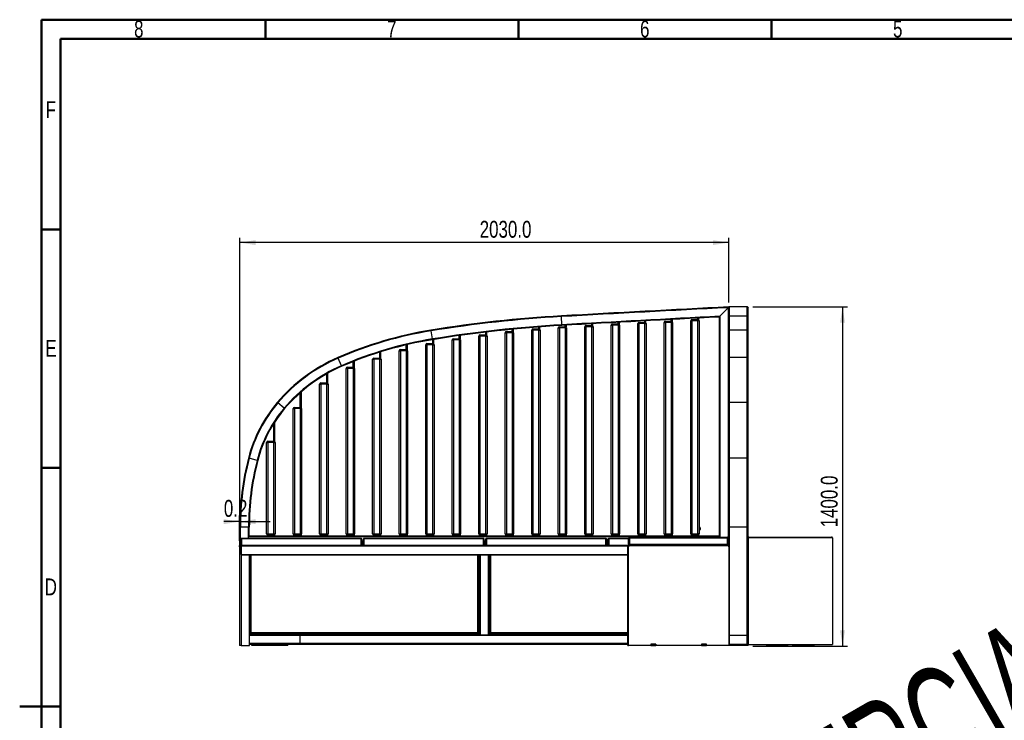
# Model space of a CAD drawing. Header units: millimetres. Extents: x 1 to 419, y 6 to 296.
# Tile 10 of 12: x 1 to 206, y 146 to 291. Entities that reach past the tile are written whole.
import ezdxf

# ---------------------------------------------------------------- set-up
doc = ezdxf.new("R2010")
doc.units = ezdxf.units.MM
doc.layers.add('FORMAT', color=7, linetype='Continuous')
doc.styles.add('SLDTEXTSTYLE0', font='TXT', dxfattribs={"width": 0.605})
doc.styles.add('SLDTEXTSTYLE1', font='TXT', dxfattribs={"width": 0.75})
doc.dimstyles.new('SLDDIMSTYLE0', dxfattribs={"dimtxt": 3.5, "dimasz": 3.302, "dimexe": 0, "dimexo": 0.0625, "dimgap": 0.875, "dimtad": 1, "dimdec": 1, "dimlfac": 20, "dimrnd": 1e-09, "dimzin": 4, "dimdsep": 46, "dimtxsty": 'SLDTEXTSTYLE1', "dimsah": 1, "dimcen": 0.09, "dimadec": 0, "dimazin": 1, "dimtfac": 1, "dimtdec": 1, "dimtofl": 0, "dimtmove": 0, "dimatfit": 3, "dimfxl": 0, "dimfrac": 2, "dimtolj": 1, "dimtzin": 12, "dimarcsym": 0})
doc.dimstyles.new('SLDDIMSTYLE1', dxfattribs={"dimtxt": 3.5, "dimasz": 3.302, "dimexe": 0, "dimexo": 0.0625, "dimgap": 0.875, "dimtad": 1, "dimdec": 1, "dimlfac": 20, "dimrnd": 1e-09, "dimdsep": 46, "dimtxsty": 'SLDTEXTSTYLE1', "dimsah": 1, "dimcen": 0.09, "dimadec": 0, "dimazin": 2, "dimtfac": 1, "dimtdec": 1, "dimtmove": 0, "dimatfit": 0, "dimfxl": 0, "dimfrac": 2, "dimtolj": 1, "dimtzin": 12, "dimarcsym": 0})

# ---------------------------------------------------------------- blocks, each defined once
blk = doc.blocks.new('_D_2')
at = {"layer": 'FORMAT'}
for p, q in [((47.15, 186.74), (47.15, 245.76)), ((148.65, 232.31), (148.65, 245.76)), ((148.65, 244.76), (47.15, 244.76))]:
    blk.add_line(p, q, dxfattribs=at)
for points in [[(47.15, 244.76), (50.45, 244.25), (50.45, 245.27)], [(148.65, 244.76), (145.35, 245.27), (145.35, 244.25)]]:
    blk.add_solid(points, dxfattribs=at)
at = {"layer": 'FORMAT', "insert": (96.96, 249.27), "char_height": 3.5, "attachment_point": 1, "style": 'SLDTEXTSTYLE1'}
blk.add_mtext('2030.0', dxfattribs=at)
blk = doc.blocks.new('_D_3')
at = {"layer": 'FORMAT'}
for p, q in [((153.65, 231.43), (173.26, 231.43)), ((172.26, 231.43), (172.26, 161.03)), ((153.65, 161.03), (173.26, 161.03))]:
    blk.add_line(p, q, dxfattribs=at)
for points in [[(172.26, 231.43), (171.75, 228.13), (172.76, 228.13)], [(172.26, 161.03), (172.76, 164.34), (171.75, 164.34)]]:
    blk.add_solid(points, dxfattribs=at)
at = {"layer": 'FORMAT', "insert": (167.74, 185.68), "char_height": 3.5, "attachment_point": 1, "rotation": 90, "style": 'SLDTEXTSTYLE1'}
blk.add_mtext('1400.0', dxfattribs=at)
blk = doc.blocks.new('_D_4')
at = {"layer": 'FORMAT'}
for p, q in [((47.14, 186.86), (43.87, 186.86)), ((47.14, 182.91), (47.14, 187.86)), ((47.14, 186.86), (47.15, 186.86)), ((47.15, 186.74), (47.15, 187.86)), ((47.15, 186.86), (53.5, 186.86))]:
    blk.add_line(p, q, dxfattribs=at)
for points in [[(47.14, 186.86), (43.84, 187.37), (43.84, 186.35)], [(47.15, 186.86), (50.45, 186.35), (50.45, 187.37)]]:
    blk.add_solid(points, dxfattribs=at)
at = {"layer": 'FORMAT', "insert": (43.87, 191.37), "char_height": 3.5, "attachment_point": 1, "style": 'SLDTEXTSTYLE1'}
blk.add_mtext('0.2', dxfattribs=at)

msp = doc.modelspace()

# ---------------------------------------------------------------- linework, layer by layer
at = {"color": 7, "linetype": 'Continuous', "lineweight": 50}
for p, q in [((6, 6), (6, 291)), ((6, 291), (414, 291)), ((52.5, 287), (52.5, 291)), ((105, 287), (105, 291)), ((157.5, 287), (157.5, 291)), ((10, 10), (10, 287)), ((10, 287), (410, 287)), ((10, 247.5), (6, 247.5)), ((10, 198), (6, 198)), ((1.499, 148.5), (10.001, 148.5)), ((10, 148.5), (6, 148.5))]:
    msp.add_line(p, q, dxfattribs=at)
at = {"color": 7, "linetype": 'Continuous', "lineweight": 25}
for p, q in [((148.4993, 231.2506), (146.7994, 229.4633)), ((148.4993, 231.2506), (148.4993, 183.6374)), ((148.6493, 231.4083), (148.6493, 231.2502)), ((148.6493, 231.3083), (148.6493, 231.2502)), ((148.6493, 231.3083), (148.6624, 231.3083)), ((148.6493, 229.368), (148.6493, 231.2502)), ((152.4993, 231.4083), (148.7993, 231.4083)), ((148.7993, 229.5177), (148.7993, 231.4083)), ((152.4993, 229.5177), (152.4993, 231.4083)), ((152.6366, 231.3083), (152.6493, 231.3083)), ((152.6493, 231.3083), (152.6493, 231.2502)), ((152.6493, 229.368), (152.6493, 231.2502)), ((113.9301, 229.4037), (113.9216, 229.5534)), ((114.0268, 227.7064), (113.9301, 229.4037)), ((142.1493, 229.0772), (142.1493, 228.8083)), ((142.3993, 229.09), (142.3993, 228.7583)), ((146.6493, 229.3056), (146.6493, 183.9083)), ((146.7993, 229.4633), (146.7993, 183.6583)), ((148.6493, 226.4394), (148.6493, 229.368)), ((152.4993, 229.5177), (148.7993, 229.5177)), ((148.7993, 226.5875), (148.7993, 229.5177)), ((152.4993, 226.5875), (152.4993, 229.5177)), ((152.6493, 226.4394), (152.6493, 229.368)), ((107.9993, 226.8583), (109.2493, 226.8583)), ((107.9993, 226.8583), (107.9993, 226.6083)), ((109.1493, 227.2321), (109.1493, 226.8583)), ((109.2493, 226.6083), (109.2493, 226.8583)), ((109.3993, 227.2509), (109.3993, 226.8083)), ((113.2493, 227.0583), (113.4993, 227.0583)), ((113.2493, 184.3083), (113.2493, 227.0583)), ((113.4993, 227.3083), (114.7493, 227.3083)), ((113.4993, 227.3083), (113.4993, 227.0583)), ((114.7493, 227.0583), (113.4993, 227.0583)), ((113.4993, 227.0583), (113.4993, 184.3083)), ((114.0353, 227.5567), (114.0268, 227.7064)), ((114.6493, 227.5916), (114.6493, 227.3083)), ((114.7493, 227.0583), (114.7493, 227.3083)), ((114.7493, 227.0583), (114.9993, 227.0583)), ((114.7493, 184.3083), (114.7493, 227.0583)), ((114.8993, 227.6058), (114.8993, 227.2583)), ((114.9993, 227.0583), (114.9993, 184.3083)), ((118.7493, 184.3083), (118.7493, 227.3083)), ((118.7493, 227.3083), (118.9993, 227.3083)), ((118.9993, 227.5583), (120.2493, 227.5583)), ((118.9993, 227.5583), (118.9993, 227.3083)), ((120.2493, 227.3083), (118.9993, 227.3083)), ((118.9993, 227.3083), (118.9993, 184.3083)), ((120.1493, 227.9011), (120.1493, 227.5583)), ((120.2493, 227.3083), (120.2493, 227.5583)), ((120.2493, 227.3083), (120.4993, 227.3083)), ((120.2493, 184.3083), (120.2493, 227.3083)), ((120.3993, 227.915), (120.3993, 227.5083)), ((120.4993, 227.3083), (120.4993, 184.3083)), ((124.2493, 184.3083), (124.2493, 227.6583)), ((124.2493, 227.6583), (124.4993, 227.6583)), ((124.4993, 227.9083), (125.7493, 227.9083)), ((124.4993, 227.9083), (124.4993, 227.6583)), ((125.7493, 227.6583), (124.4993, 227.6583)), ((124.4993, 227.6583), (124.4993, 184.3083)), ((125.6493, 228.2044), (125.6493, 227.9083)), ((125.7493, 227.6583), (125.7493, 227.9083)), ((125.7493, 227.6583), (125.9993, 227.6583)), ((125.7493, 184.3083), (125.7493, 227.6583)), ((125.8993, 228.218), (125.8993, 227.8583)), ((125.9993, 227.6583), (125.9993, 184.3083)), ((129.7493, 227.9583), (129.9993, 227.9583)), ((129.7493, 184.3083), (129.7493, 227.9583)), ((129.9993, 228.2083), (131.2493, 228.2083)), ((129.9993, 228.2083), (129.9993, 227.9583)), ((129.9993, 227.9583), (129.9993, 184.3083)), ((131.2493, 227.9583), (129.9993, 227.9583)), ((131.1493, 228.5015), (131.1493, 228.2083)), ((131.2493, 227.9583), (131.2493, 228.2083)), ((131.2493, 227.9583), (131.4993, 227.9583)), ((131.2493, 184.3083), (131.2493, 227.9583)), ((131.3993, 228.5149), (131.3993, 228.1583)), ((131.4993, 227.9583), (131.4993, 184.3083)), ((135.2493, 184.3083), (135.2493, 228.2083)), ((135.2493, 228.2083), (135.4993, 228.2083)), ((135.4993, 228.4583), (136.7493, 228.4583)), ((135.4993, 228.4583), (135.4993, 228.2083)), ((135.4993, 228.2083), (135.4993, 184.3083)), ((136.7493, 228.2083), (135.4993, 228.2083)), ((136.6493, 228.7925), (136.6493, 228.4583)), ((136.7493, 228.2083), (136.7493, 228.4583)), ((136.7493, 228.2083), (136.9993, 228.2083)), ((136.7493, 184.3083), (136.7493, 228.2083)), ((136.8993, 228.8055), (136.8993, 228.4083)), ((136.9993, 228.2083), (136.9993, 184.3083)), ((140.7493, 184.3083), (140.7493, 228.5583)), ((140.9993, 228.5583), (140.7493, 228.5583)), ((140.9993, 228.5583), (140.9993, 228.8083)), ((140.9993, 228.8083), (142.2493, 228.8083)), ((142.2493, 228.5583), (140.9993, 228.5583)), ((140.9993, 228.5583), (140.9993, 184.3083)), ((142.2493, 228.5583), (142.2493, 228.8083)), ((142.4993, 228.5583), (142.2493, 228.5583)), ((142.2493, 184.3083), (142.2493, 228.5583)), ((142.4993, 228.5583), (142.4993, 184.3083)), ((86.8616, 226.4394), (86.8375, 226.5875)), ((87.1345, 224.7615), (86.8616, 226.4394)), ((91.4993, 224.8083), (92.7493, 224.8083)), ((91.4993, 224.8083), (91.4993, 224.5583)), ((92.6493, 225.4463), (92.6493, 224.8083)), ((92.7493, 224.5583), (92.7493, 224.8083)), ((92.8993, 225.4814), (92.8993, 224.7583)), ((96.7493, 184.3083), (96.7493, 225.3583)), ((96.7493, 225.3583), (96.9993, 225.3583)), ((96.9993, 225.6083), (98.2493, 225.6083)), ((96.9993, 225.6083), (96.9993, 225.3583)), ((98.2493, 225.3583), (96.9993, 225.3583)), ((96.9993, 225.3583), (96.9993, 184.3083)), ((98.1493, 226.1605), (98.1493, 225.6083)), ((98.2493, 225.3583), (98.2493, 225.6083)), ((98.2493, 225.3583), (98.4993, 225.3583)), ((98.2493, 184.3083), (98.2493, 225.3583)), ((98.3993, 226.1901), (98.3993, 225.5583)), ((98.4993, 225.3583), (98.4993, 184.3083)), ((102.2493, 226.0583), (102.4993, 226.0583)), ((102.2493, 184.3083), (102.2493, 226.0583)), ((102.4993, 226.3083), (103.7493, 226.3083)), ((102.4993, 226.3083), (102.4993, 226.0583)), ((103.7493, 226.0583), (102.4993, 226.0583)), ((102.4993, 226.0583), (102.4993, 184.3083)), ((103.6493, 226.7555), (103.6493, 226.3083)), ((103.7493, 226.0583), (103.7493, 226.3083)), ((103.7493, 226.0583), (103.9993, 226.0583)), ((103.7493, 184.3083), (103.7493, 226.0583)), ((103.8993, 226.7797), (103.8993, 226.2583)), ((103.9993, 226.0583), (103.9993, 184.3083)), ((107.7493, 184.3083), (107.7493, 226.6083)), ((107.7493, 226.6083), (107.9993, 226.6083)), ((109.2493, 226.6083), (107.9993, 226.6083)), ((107.9993, 226.6083), (107.9993, 184.3083)), ((109.2493, 226.6083), (109.4993, 226.6083)), ((109.2493, 184.3083), (109.2493, 226.6083)), ((109.4993, 226.6083), (109.4993, 184.3083)), ((148.6493, 220.783), (148.6493, 226.4394)), ((152.4993, 226.5875), (148.7993, 226.5875)), ((148.7993, 220.9205), (148.7993, 226.5875)), ((152.4993, 220.9205), (152.4993, 226.5875)), ((152.6493, 220.783), (152.6493, 226.4394)), ((81.6493, 223.5151), (81.6493, 222.5583)), ((81.8993, 223.5738), (81.8993, 222.5083)), ((85.7493, 184.3083), (85.7493, 223.5583)), ((85.7493, 223.5583), (85.9993, 223.5583)), ((85.9993, 223.8083), (87.2493, 223.8083)), ((85.9993, 223.8083), (85.9993, 223.5583)), ((87.2493, 223.5583), (85.9993, 223.5583)), ((85.9993, 223.5583), (85.9993, 184.3083)), ((87.1586, 224.6134), (87.1345, 224.7615)), ((87.1493, 224.6119), (87.1493, 223.8083)), ((87.2493, 223.5583), (87.2493, 223.8083)), ((87.2493, 223.5583), (87.4993, 223.5583)), ((87.2493, 184.3083), (87.2493, 223.5583)), ((87.3993, 224.6525), (87.3993, 223.7583)), ((87.4993, 223.5583), (87.4993, 184.3083)), ((91.2493, 224.5583), (91.4993, 224.5583)), ((91.2493, 184.3083), (91.2493, 224.5583)), ((92.7493, 224.5583), (91.4993, 224.5583)), ((91.4993, 224.5583), (91.4993, 184.3083)), ((92.7493, 224.5583), (92.9993, 224.5583)), ((92.7493, 184.3083), (92.7493, 224.5583)), ((92.9993, 224.5583), (92.9993, 184.3083)), ((67.5967, 220.783), (67.537, 220.9205)), ((68.2743, 219.2238), (67.5967, 220.783)), ((74.9993, 220.8083), (76.2493, 220.8083)), ((74.9993, 220.8083), (74.9993, 220.5583)), ((76.1493, 222.0027), (76.1493, 220.8083)), ((76.2493, 220.5583), (76.2493, 220.8083)), ((76.3993, 222.0808), (76.3993, 220.7583)), ((80.2493, 222.3083), (80.4993, 222.3083)), ((80.2493, 184.3083), (80.2493, 222.3083)), ((80.4993, 222.5583), (81.7493, 222.5583)), ((80.4993, 222.5583), (80.4993, 222.3083)), ((80.4993, 222.3083), (80.4993, 184.3083)), ((81.7493, 222.3083), (80.4993, 222.3083)), ((81.7493, 222.3083), (81.7493, 222.5583)), ((81.7493, 222.3083), (81.9993, 222.3083)), ((81.7493, 184.3083), (81.7493, 222.3083)), ((81.9993, 222.3083), (81.9993, 184.3083)), ((148.6493, 211.5067), (148.6493, 220.783)), ((152.4993, 220.9205), (148.7993, 220.9205)), ((148.7993, 211.6039), (148.7993, 220.9205)), ((152.4993, 211.6039), (152.4993, 220.9205)), ((152.6493, 211.5067), (152.6493, 220.783)), ((68.334, 219.0862), (68.2743, 219.2238)), ((69.2493, 184.3083), (69.2493, 218.6583)), ((69.2493, 218.6583), (69.4993, 218.6583)), ((69.4993, 218.9083), (70.7493, 218.9083)), ((69.4993, 218.9083), (69.4993, 218.6583)), ((69.4993, 218.6583), (69.4993, 184.3083)), ((70.7493, 218.6583), (69.4993, 218.6583)), ((70.6493, 220.049), (70.6493, 218.9083)), ((70.7493, 218.6583), (70.7493, 218.9083)), ((70.7493, 218.6583), (70.9993, 218.6583)), ((70.7493, 184.3083), (70.7493, 218.6583)), ((70.8993, 220.1478), (70.8993, 218.8583)), ((70.9993, 218.6583), (70.9993, 184.3083)), ((74.7493, 220.5583), (74.9993, 220.5583)), ((74.7493, 184.3083), (74.7493, 220.5583)), ((74.9993, 220.5583), (74.9993, 184.3083)), ((76.2493, 220.5583), (74.9993, 220.5583)), ((76.2493, 220.5583), (76.4993, 220.5583)), ((76.2493, 184.3083), (76.2493, 220.5583)), ((76.4993, 220.5583), (76.4993, 184.3083)), ((65.1493, 217.4905), (65.1493, 215.6583)), ((65.3993, 217.6318), (65.3993, 215.6083)), ((63.7493, 184.3083), (63.7493, 215.4083)), ((63.7493, 215.4083), (63.9993, 215.4083)), ((63.9993, 215.6583), (65.2493, 215.6583)), ((63.9993, 215.6583), (63.9993, 215.4083)), ((65.2493, 215.4083), (63.9993, 215.4083)), ((63.9993, 215.4083), (63.9993, 184.3083)), ((65.2493, 215.4083), (65.2493, 215.6583)), ((65.2493, 215.4083), (65.4993, 215.4083)), ((65.2493, 184.3083), (65.2493, 215.4083)), ((65.4993, 215.4083), (65.4993, 184.3083)), ((59.6493, 213.5392), (59.6493, 210.5583)), ((59.8993, 213.7592), (59.8993, 210.5083)), ((55.0778, 211.5067), (54.9636, 211.6039)), ((56.3722, 210.4046), (55.0778, 211.5067)), ((58.4993, 210.5583), (59.7493, 210.5583)), ((58.4993, 210.5583), (58.4993, 210.3083)), ((59.7493, 210.3083), (59.7493, 210.5583)), ((148.6493, 200.0027), (148.6493, 211.5067)), ((148.7993, 200.0401), (148.7993, 211.6039)), ((152.4993, 211.6039), (148.7993, 211.6039)), ((152.4993, 200.0401), (152.4993, 211.6039)), ((152.6493, 200.0027), (152.6493, 211.5067)), ((56.4864, 210.3074), (56.3722, 210.4046)), ((58.2493, 210.3083), (58.4993, 210.3083)), ((58.2493, 184.3083), (58.2493, 210.3083)), ((58.4993, 210.3083), (58.4993, 184.3083)), ((59.7493, 210.3083), (58.4993, 210.3083)), ((59.7493, 184.3083), (59.7493, 210.3083)), ((59.7493, 210.3083), (59.9993, 210.3083)), ((59.9993, 210.3083), (59.9993, 184.3083)), ((54.1493, 207.1153), (54.1493, 203.5583)), ((54.3993, 207.5077), (54.3993, 203.5083)), ((52.7493, 203.3083), (52.9993, 203.3083)), ((52.7493, 184.3083), (52.7493, 203.3083)), ((52.9993, 203.5583), (54.2493, 203.5583)), ((52.9993, 203.5583), (52.9993, 203.3083)), ((52.9993, 203.3083), (52.9993, 184.3083)), ((54.2493, 203.3083), (52.9993, 203.3083)), ((54.2493, 203.3083), (54.2493, 203.5583)), ((54.2493, 203.3083), (54.4993, 203.3083)), ((54.2493, 184.3083), (54.2493, 203.3083)), ((54.4993, 203.3083), (54.4993, 184.3083)), ((49.107, 200.0027), (48.9617, 200.0401)), ((50.7532, 199.5785), (49.107, 200.0027)), ((50.8985, 199.5411), (50.7532, 199.5785)), ((148.6493, 185.7425), (148.6493, 200.0027)), ((152.4993, 200.0401), (148.7993, 200.0401)), ((148.7993, 185.7425), (148.7993, 200.0401)), ((152.4993, 185.7425), (152.4993, 200.0401)), ((152.6493, 185.7425), (152.6493, 200.0027)), ((47.2993, 185.7425), (47.1493, 185.7425)), ((47.1493, 181.9083), (47.1493, 185.7425)), ((48.9993, 185.7425), (47.2993, 185.7425)), ((47.2993, 181.9083), (47.2993, 185.7425)), ((49.1493, 185.7425), (48.9993, 185.7425)), ((48.9993, 183.4083), (48.9993, 185.7425)), ((48.9993, 183.7583), (49.1493, 183.9083)), ((49.1493, 183.9083), (49.1493, 185.7425)), ((49.1493, 183.9083), (146.6493, 183.9083)), ((52.7493, 184.3083), (52.9993, 184.3083)), ((52.9993, 184.3083), (54.2493, 184.3083)), ((52.9993, 184.0583), (52.9993, 184.3083)), ((54.2493, 184.0583), (52.9993, 184.0583)), ((54.1493, 184.0583), (54.1493, 183.9083)), ((54.2493, 184.3083), (54.4993, 184.3083)), ((54.2493, 184.3083), (54.2493, 184.0583)), ((54.3993, 184.1083), (54.3993, 183.9083)), ((58.2493, 184.3083), (58.4993, 184.3083)), ((58.4993, 184.3083), (59.7493, 184.3083)), ((58.4993, 184.0583), (58.4993, 184.3083)), ((59.7493, 184.0583), (58.4993, 184.0583)), ((59.6493, 184.0583), (59.6493, 183.9083)), ((59.7493, 184.3083), (59.9993, 184.3083)), ((59.7493, 184.3083), (59.7493, 184.0583)), ((59.8993, 184.1083), (59.8993, 183.9083)), ((63.7493, 184.3083), (63.9993, 184.3083)), ((63.9993, 184.3083), (65.2493, 184.3083)), ((63.9993, 184.0583), (63.9993, 184.3083)), ((65.2493, 184.0583), (63.9993, 184.0583)), ((65.1493, 184.0583), (65.1493, 183.9083)), ((65.2493, 184.3083), (65.4993, 184.3083)), ((65.2493, 184.3083), (65.2493, 184.0583)), ((65.3993, 184.1083), (65.3993, 183.9083)), ((69.2493, 184.3083), (69.4993, 184.3083)), ((69.4993, 184.3083), (70.7493, 184.3083)), ((69.4993, 184.0583), (69.4993, 184.3083)), ((70.7493, 184.0583), (69.4993, 184.0583)), ((70.6493, 184.0583), (70.6493, 183.9083)), ((70.7493, 184.3083), (70.9993, 184.3083)), ((70.7493, 184.3083), (70.7493, 184.0583)), ((70.8993, 184.1083), (70.8993, 183.9083)), ((74.7493, 184.3083), (74.9993, 184.3083)), ((74.9993, 184.3083), (76.2493, 184.3083)), ((74.9993, 184.0583), (74.9993, 184.3083)), ((76.2493, 184.0583), (74.9993, 184.0583)), ((76.1493, 184.0583), (76.1493, 183.9083)), ((76.2493, 184.3083), (76.4993, 184.3083)), ((76.2493, 184.3083), (76.2493, 184.0583)), ((76.3993, 184.1083), (76.3993, 183.9083)), ((80.2493, 184.3083), (80.4993, 184.3083)), ((80.4993, 184.3083), (81.7493, 184.3083)), ((80.4993, 184.0583), (80.4993, 184.3083)), ((81.7493, 184.0583), (80.4993, 184.0583)), ((81.6493, 184.0583), (81.6493, 183.9083)), ((81.7493, 184.3083), (81.9993, 184.3083)), ((81.7493, 184.3083), (81.7493, 184.0583)), ((81.8993, 184.1083), (81.8993, 183.9083)), ((85.7493, 184.3083), (85.9993, 184.3083)), ((85.9993, 184.3083), (87.2493, 184.3083)), ((85.9993, 184.0583), (85.9993, 184.3083)), ((87.2493, 184.0583), (85.9993, 184.0583)), ((87.1493, 184.0583), (87.1493, 183.9083)), ((87.2493, 184.3083), (87.4993, 184.3083)), ((87.2493, 184.3083), (87.2493, 184.0583)), ((87.3993, 184.1083), (87.3993, 183.9083)), ((91.2493, 184.3083), (91.4993, 184.3083)), ((91.4993, 184.3083), (92.7493, 184.3083)), ((91.4993, 184.0583), (91.4993, 184.3083)), ((92.7493, 184.0583), (91.4993, 184.0583)), ((92.6493, 184.0583), (92.6493, 183.9083)), ((92.7493, 184.3083), (92.9993, 184.3083)), ((92.7493, 184.3083), (92.7493, 184.0583)), ((92.8993, 184.1083), (92.8993, 183.9083)), ((96.7493, 184.3083), (96.9993, 184.3083)), ((96.9993, 184.3083), (98.2493, 184.3083)), ((96.9993, 184.0583), (96.9993, 184.3083)), ((98.2493, 184.0583), (96.9993, 184.0583)), ((98.1493, 184.0583), (98.1493, 183.9083)), ((98.2493, 184.3083), (98.4993, 184.3083)), ((98.2493, 184.3083), (98.2493, 184.0583)), ((98.3993, 184.1083), (98.3993, 183.9083)), ((102.2493, 184.3083), (102.4993, 184.3083)), ((102.4993, 184.3083), (103.7493, 184.3083)), ((102.4993, 184.0583), (102.4993, 184.3083)), ((103.7493, 184.0583), (102.4993, 184.0583)), ((103.6493, 184.0583), (103.6493, 183.9083)), ((103.7493, 184.3083), (103.9993, 184.3083)), ((103.7493, 184.3083), (103.7493, 184.0583)), ((103.8993, 184.1083), (103.8993, 183.9083)), ((107.7493, 184.3083), (107.9993, 184.3083)), ((107.9993, 184.3083), (109.2493, 184.3083)), ((107.9993, 184.0583), (107.9993, 184.3083)), ((109.2493, 184.0583), (107.9993, 184.0583)), ((109.1493, 184.0583), (109.1493, 183.9083)), ((109.2493, 184.3083), (109.4993, 184.3083)), ((109.2493, 184.3083), (109.2493, 184.0583)), ((109.3993, 184.1083), (109.3993, 183.9083)), ((113.2493, 184.3083), (113.4993, 184.3083)), ((113.4993, 184.3083), (114.7493, 184.3083)), ((113.4993, 184.0583), (113.4993, 184.3083)), ((114.7493, 184.0583), (113.4993, 184.0583)), ((114.6493, 184.0583), (114.6493, 183.9083)), ((114.7493, 184.3083), (114.9993, 184.3083)), ((114.7493, 184.3083), (114.7493, 184.0583)), ((114.8993, 184.1083), (114.8993, 183.9083)), ((118.7493, 184.3083), (118.9993, 184.3083)), ((118.9993, 184.3083), (120.2493, 184.3083)), ((118.9993, 184.0583), (118.9993, 184.3083)), ((120.2493, 184.0583), (118.9993, 184.0583)), ((120.1493, 184.0583), (120.1493, 183.9083)), ((120.2493, 184.3083), (120.4993, 184.3083)), ((120.2493, 184.3083), (120.2493, 184.0583)), ((120.3993, 184.1083), (120.3993, 183.9083)), ((124.2493, 184.3083), (124.4993, 184.3083)), ((124.4993, 184.3083), (125.7493, 184.3083)), ((124.4993, 184.0583), (124.4993, 184.3083)), ((125.7493, 184.0583), (124.4993, 184.0583)), ((125.6493, 184.0583), (125.6493, 183.9083)), ((125.7493, 184.3083), (125.9993, 184.3083)), ((125.7493, 184.3083), (125.7493, 184.0583)), ((125.8993, 184.1083), (125.8993, 183.9083)), ((129.7493, 184.3083), (129.9993, 184.3083)), ((129.9993, 184.3083), (131.2493, 184.3083)), ((129.9993, 184.0583), (129.9993, 184.3083)), ((131.2493, 184.0583), (129.9993, 184.0583)), ((131.1493, 184.0583), (131.1493, 183.9083)), ((131.2493, 184.3083), (131.4993, 184.3083)), ((131.2493, 184.3083), (131.2493, 184.0583)), ((131.3993, 184.1083), (131.3993, 183.9083)), ((135.2493, 184.3083), (135.4993, 184.3083)), ((135.4993, 184.3083), (136.7493, 184.3083)), ((135.4993, 184.0583), (135.4993, 184.3083)), ((136.7493, 184.0583), (135.4993, 184.0583)), ((136.6493, 184.0583), (136.6493, 183.9083)), ((136.7493, 184.3083), (136.9993, 184.3083)), ((136.7493, 184.3083), (136.7493, 184.0583)), ((136.8993, 184.1083), (136.8993, 183.9083)), ((140.9993, 184.3083), (140.7493, 184.3083)), ((140.9993, 184.0583), (140.9993, 184.3083)), ((140.9993, 184.3083), (142.2493, 184.3083)), ((142.2493, 184.0583), (140.9993, 184.0583)), ((142.1493, 184.0583), (142.1493, 183.9083)), ((142.2493, 184.0583), (142.2493, 184.3083)), ((142.4993, 184.3083), (142.2493, 184.3083)), ((142.3993, 184.1083), (142.3993, 183.9083)), ((142.6943, 185.5923), (142.6943, 185.2243)), ((146.6493, 183.7583), (146.6493, 183.9083)), ((148.7993, 185.7425), (148.6493, 185.7425)), ((148.6493, 181.6583), (148.6493, 185.7425)), ((148.7993, 163.2425), (148.7993, 185.7425)), ((152.4993, 185.7425), (148.7993, 185.7425)), ((152.4993, 163.2425), (152.4993, 185.7425)), ((152.6493, 185.7425), (152.4993, 185.7425)), ((152.6493, 183.5083), (152.6493, 185.7425)), ((47.1418, 181.6583), (47.1418, 181.9083)), ((47.1418, 181.9083), (47.4418, 181.9083)), ((47.5418, 183.4083), (47.4418, 183.3083)), ((47.4418, 182.0083), (47.4418, 183.3083)), ((47.5418, 183.3083), (47.4418, 183.3083)), ((47.4418, 182.0083), (47.5418, 181.9083)), ((47.5418, 182.0083), (47.4418, 182.0083)), ((47.4418, 181.9083), (47.5418, 181.9083)), ((47.4418, 181.7583), (47.4418, 181.9083)), ((47.5418, 183.4083), (72.3418, 183.4083)), ((47.5418, 183.4083), (47.5418, 183.3083)), ((47.5418, 183.3083), (47.5418, 182.0083)), ((72.3418, 183.3083), (47.5418, 183.3083)), ((47.5418, 182.0083), (72.3418, 182.0083)), ((47.5418, 182.0083), (47.5418, 181.9083)), ((72.3418, 181.9083), (47.5418, 181.9083)), ((48.9993, 183.7583), (146.6493, 183.7583)), ((48.9993, 183.4083), (48.9993, 183.7583)), ((72.3418, 183.4083), (72.3418, 183.3083)), ((72.4418, 183.3083), (72.3418, 183.4083)), ((72.3418, 182.0083), (72.3418, 183.3083)), ((72.4418, 183.3083), (72.3418, 183.3083)), ((72.4418, 182.0083), (72.3418, 181.9083)), ((72.3418, 182.0083), (72.3418, 181.9083)), ((72.4418, 182.0083), (72.3418, 182.0083)), ((72.3418, 181.9083), (72.9443, 181.9083)), ((72.4418, 183.3083), (72.4418, 182.0083)), ((72.4418, 182.0583), (72.5193, 182.0583)), ((72.5193, 182.9083), (72.7693, 182.9083)), ((72.5193, 182.8083), (72.5193, 182.9083)), ((72.5193, 181.9083), (72.5193, 182.8083)), ((72.7693, 182.8083), (72.5193, 182.8083)), ((72.7693, 182.9083), (72.7693, 182.8083)), ((72.7693, 181.9083), (72.7693, 182.8083)), ((72.7693, 182.0583), (72.8443, 182.0583)), ((72.9443, 183.4083), (72.8443, 183.3083)), ((72.8443, 182.0083), (72.8443, 183.3083)), ((72.9443, 183.3083), (72.8443, 183.3083)), ((72.8443, 182.0083), (72.9443, 181.9083)), ((72.9443, 182.0083), (72.8443, 182.0083)), ((72.9443, 183.4083), (97.7443, 183.4083)), ((72.9443, 183.4083), (72.9443, 183.3083)), ((97.7443, 183.3083), (72.9443, 183.3083)), ((72.9443, 183.3083), (72.9443, 182.0083)), ((72.9443, 182.0083), (97.7443, 182.0083)), ((72.9443, 182.0083), (72.9443, 181.9083)), ((97.7443, 181.9083), (72.9443, 181.9083)), ((97.7443, 183.4083), (97.7443, 183.3083)), ((97.8443, 183.3083), (97.7443, 183.4083)), ((97.8443, 183.3083), (97.7443, 183.3083)), ((97.7443, 182.0083), (97.7443, 183.3083)), ((97.8443, 182.0083), (97.7443, 182.0083)), ((97.8443, 182.0083), (97.7443, 181.9083)), ((97.7443, 182.0083), (97.7443, 181.9083)), ((97.7443, 181.9083), (98.3468, 181.9083)), ((97.8443, 183.3083), (97.8443, 182.0083)), ((97.9218, 182.0583), (97.8443, 182.0583)), ((97.9218, 182.9083), (98.1718, 182.9083)), ((97.9218, 182.8083), (97.9218, 182.9083)), ((98.1718, 182.8083), (97.9218, 182.8083)), ((97.9218, 181.9083), (97.9218, 182.8083)), ((98.1718, 182.9083), (98.1718, 182.8083)), ((98.1718, 181.9083), (98.1718, 182.8083)), ((98.2468, 182.0583), (98.1718, 182.0583)), ((98.3468, 183.4083), (98.2468, 183.3083)), ((98.2468, 182.0083), (98.2468, 183.3083)), ((98.3468, 183.3083), (98.2468, 183.3083)), ((98.3468, 182.0083), (98.2468, 182.0083)), ((98.2468, 182.0083), (98.3468, 181.9083)), ((98.3468, 183.4083), (123.1468, 183.4083)), ((98.3468, 183.4083), (98.3468, 183.3083)), ((98.3468, 183.3083), (98.3468, 182.0083)), ((123.1468, 183.3083), (98.3468, 183.3083)), ((98.3468, 182.0083), (123.1468, 182.0083)), ((98.3468, 182.0083), (98.3468, 181.9083)), ((123.1468, 181.9083), (98.3468, 181.9083)), ((123.1468, 183.4083), (123.1468, 183.3083)), ((123.2468, 183.3083), (123.1468, 183.4083)), ((123.1468, 182.0083), (123.1468, 183.3083)), ((123.2468, 183.3083), (123.1468, 183.3083)), ((123.2468, 182.0083), (123.1468, 182.0083)), ((123.2468, 182.0083), (123.1468, 181.9083)), ((123.1468, 182.0083), (123.1468, 181.9083)), ((123.1468, 181.9083), (123.7493, 181.9083)), ((123.2468, 183.3083), (123.2468, 182.0083)), ((123.2468, 182.0583), (123.3243, 182.0583)), ((123.3243, 182.9083), (123.5743, 182.9083)), ((123.3243, 182.8083), (123.3243, 182.9083)), ((123.3243, 181.9083), (123.3243, 182.8083)), ((123.5743, 182.8083), (123.3243, 182.8083)), ((123.5743, 182.9083), (123.5743, 182.8083)), ((123.5743, 181.9083), (123.5743, 182.8083)), ((123.5743, 182.0583), (123.6493, 182.0583)), ((123.7493, 183.4083), (123.6493, 183.3083)), ((123.6493, 182.0083), (123.6493, 183.3083)), ((123.7493, 183.3083), (123.6493, 183.3083)), ((123.6493, 182.0083), (123.7493, 181.9083)), ((123.7493, 182.0083), (123.6493, 182.0083)), ((123.7493, 183.4083), (127.8243, 183.4083)), ((123.7493, 183.4083), (123.7493, 183.3083)), ((127.8243, 183.3083), (123.7493, 183.3083)), ((123.7493, 183.3083), (123.7493, 182.0083)), ((123.7493, 182.0083), (127.8743, 182.0083)), ((123.7493, 182.0083), (123.7493, 181.9083)), ((127.6743, 181.9083), (123.7493, 181.9083)), ((127.6743, 161.1583), (127.6743, 181.9083)), ((127.6743, 181.9083), (127.8243, 181.9083)), ((127.8243, 183.4083), (128.0743, 183.4083)), ((127.8243, 182.1583), (127.8243, 183.4083)), ((128.0743, 182.1583), (127.8243, 182.1583)), ((127.8243, 161.1583), (127.8243, 181.9083)), ((127.9743, 181.9083), (127.8243, 181.9083)), ((128.0743, 183.4083), (128.0743, 183.6583)), ((128.0743, 183.6583), (148.3993, 183.6583)), ((148.3993, 183.4083), (128.0743, 183.4083)), ((128.0743, 183.4083), (128.0743, 182.1583)), ((128.0743, 181.9083), (128.0743, 182.1583)), ((128.0743, 182.1583), (148.3993, 182.1583)), ((128.0743, 181.9083), (148.3993, 181.9083)), ((146.6493, 183.6583), (146.6493, 183.7583)), ((148.3993, 183.4083), (148.3993, 183.6583)), ((148.3993, 182.1583), (148.3993, 183.4083)), ((148.3993, 183.4083), (148.6493, 183.4083)), ((148.3993, 181.9083), (148.3993, 182.1583)), ((148.6493, 182.1583), (148.3993, 182.1583)), ((148.6493, 182.0083), (148.5493, 181.9083)), ((148.5493, 181.9583), (148.5493, 181.9083)), ((148.5493, 181.9083), (148.6493, 181.9083)), ((148.6493, 182.0083), (148.5993, 182.0083)), ((152.6493, 183.5083), (152.6493, 161.4083)), ((170.1493, 183.5083), (152.6493, 183.5083)), ((152.7993, 183.6583), (169.9993, 183.6583)), ((170.1493, 183.5083), (170.1493, 161.4083)), ((47.1418, 181.6583), (47.1418, 161.1583)), ((47.4418, 181.6583), (47.1418, 181.6583)), ((47.4418, 180.0583), (47.4418, 181.7583)), ((127.6743, 181.7583), (47.4418, 181.7583)), ((47.4418, 181.6583), (47.4418, 161.1583)), ((47.4418, 180.0583), (127.6743, 180.0583)), ((47.4418, 179.9083), (47.4418, 161.1583)), ((49.1918, 179.9083), (47.4418, 179.9083)), ((49.1918, 161.1583), (49.1918, 179.9083)), ((127.6743, 179.9083), (49.1918, 179.9083)), ((49.2993, 179.9083), (49.2993, 163.6686)), ((49.3743, 179.9083), (49.3743, 163.6686)), ((49.5243, 163.7833), (49.5243, 179.9083)), ((96.5243, 179.9083), (96.5243, 163.7833)), ((96.6743, 163.6686), (96.6743, 179.9083)), ((96.7493, 163.6686), (96.7493, 179.9083)), ((96.8993, 179.9083), (96.8993, 163.4083)), ((97.0493, 179.9083), (97.0493, 163.4083)), ((98.7493, 179.9083), (98.7493, 163.4083)), ((98.8993, 179.9083), (98.8993, 163.4083)), ((99.0493, 179.9083), (99.0493, 163.6686)), ((99.1243, 179.9083), (99.1243, 163.6686)), ((99.2743, 163.7833), (99.2743, 179.9083)), ((127.8243, 161.1583), (127.8243, 181.6583)), ((148.6493, 181.6583), (148.6493, 161.1583)), ((49.3743, 163.6686), (49.2993, 163.6686)), ((49.4096, 163.6333), (49.4096, 163.5583)), ((49.4096, 163.6333), (96.6389, 163.6333)), ((49.4096, 163.5583), (96.6389, 163.5583)), ((96.5243, 163.7833), (49.5243, 163.7833)), ((96.6389, 163.6333), (96.6389, 163.5583)), ((96.6743, 163.6686), (96.7493, 163.6686)), ((99.1243, 163.6686), (99.0493, 163.6686)), ((99.1596, 163.6333), (99.1596, 163.5583)), ((99.1596, 163.6333), (127.6743, 163.6333)), ((99.1596, 163.5583), (127.6743, 163.5583)), ((127.6743, 163.7833), (99.2743, 163.7833)), ((59.6493, 163.4083), (49.1918, 163.4083)), ((59.6493, 163.2583), (49.1918, 163.2583)), ((59.6493, 161.5583), (49.1918, 161.5583)), ((59.6493, 163.4083), (59.6493, 163.2583)), ((96.8993, 163.4083), (59.6493, 163.4083)), ((59.6493, 163.2583), (59.6493, 161.5583)), ((127.6743, 163.2583), (59.6493, 163.2583)), ((59.6493, 161.5583), (59.6493, 161.4083)), ((127.6743, 161.5583), (59.6493, 161.5583)), ((96.8993, 163.4083), (97.0493, 163.4083)), ((97.0493, 163.4083), (98.7493, 163.4083)), ((98.7493, 163.4083), (98.8993, 163.4083)), ((127.6743, 163.4083), (98.8993, 163.4083)), ((133.5118, 161.4583), (132.4618, 161.4583)), ((132.4618, 161.4583), (132.4618, 161.1583)), ((132.4868, 161.4583), (132.4868, 161.1583)), ((132.4868, 161.4583), (133.4868, 161.4583)), ((133.4868, 161.4583), (133.4868, 161.1583)), ((133.5118, 161.1583), (133.5118, 161.4583)), ((144.0118, 161.4583), (142.9618, 161.4583)), ((142.9618, 161.4583), (142.9618, 161.1583)), ((142.9868, 161.4583), (142.9868, 161.1583)), ((142.9868, 161.4583), (143.9868, 161.4583)), ((143.9868, 161.4583), (143.9868, 161.1583)), ((144.0118, 161.1583), (144.0118, 161.4583)), ((148.7993, 163.2425), (148.6493, 163.2425)), ((152.4993, 163.2425), (148.7993, 163.2425)), ((148.7993, 161.4083), (148.7993, 163.2425)), ((152.4993, 161.4083), (152.4993, 163.2425)), ((152.6493, 163.2425), (152.4993, 163.2425)), ((47.4418, 161.1583), (47.1418, 161.1583)), ((47.4418, 161.1583), (49.1918, 161.1583)), ((49.6493, 161.4083), (49.1918, 161.4083)), ((49.6493, 161.1583), (49.6493, 161.4083)), ((57.1493, 161.4083), (49.6493, 161.4083)), ((57.1493, 161.1583), (49.6493, 161.1583)), ((59.6493, 161.4083), (57.1493, 161.4083)), ((57.1493, 161.1583), (57.1493, 161.4083)), ((127.6743, 161.4083), (59.6493, 161.4083)), ((127.6743, 161.1583), (127.8243, 161.1583)), ((132.4618, 161.1583), (127.8243, 161.1583)), ((132.4618, 161.1583), (132.4868, 161.1583)), ((132.4868, 161.1583), (133.4868, 161.1583)), ((133.4868, 161.1583), (133.5118, 161.1583)), ((142.9618, 161.1583), (133.5118, 161.1583)), ((142.9618, 161.1583), (142.9868, 161.1583)), ((142.9868, 161.1583), (143.9868, 161.1583)), ((143.9868, 161.1583), (144.0118, 161.1583)), ((148.6493, 161.1583), (144.0118, 161.1583)), ((148.7993, 161.4083), (148.6493, 161.4083)), ((152.6493, 161.1583), (148.6493, 161.1583)), ((152.4993, 161.4083), (148.7993, 161.4083)), ((152.6493, 161.4083), (152.4993, 161.4083)), ((152.6493, 161.4083), (170.1493, 161.4083)), ((152.6493, 161.1583), (152.6493, 161.4083)), ((156.4582, 161.4083), (156.4582, 161.1583)), ((156.4582, 161.1583), (160.9082, 161.1583)), ((160.9082, 161.1583), (160.9082, 161.4083)), ((161.8904, 161.4083), (161.8904, 161.1583)), ((161.8904, 161.1583), (165.4796, 161.1583)), ((165.4796, 161.1583), (166.3404, 161.1583)), ((166.3404, 161.1583), (166.3404, 161.4083))]:
    msp.add_line(p, q, dxfattribs=at)
at = {"color": 7, "linetype": 'Continuous', "lineweight": 25, "flags": 128}
for points in [[(148.7993, 211.6039), (148.77, 211.6021), (148.7419, 211.5965), (148.7159, 211.5875), (148.6932, 211.5754), (148.6746, 211.5607), (148.6607, 211.5439), (148.6522, 211.5257), (148.6493, 211.5067)], [(152.6493, 211.5067), (152.6464, 211.5257), (152.6379, 211.5439), (152.624, 211.5607), (152.6053, 211.5754), (152.5826, 211.5875), (152.5567, 211.5965), (152.5285, 211.6021), (152.4993, 211.6039)]]:
    msp.add_lwpolyline(points, dxfattribs=at)
at = {"color": 7, "linetype": 'Continuous', "lineweight": 25}
for centre, radius, start, end in [((393.5887, -4680.5885), 4918.1, 92.8547212, 93.2598753), ((393.5887, -4680.5885), 4917.95, 92.8565581, 93.2598753), ((128.7747, -31.2239), 261.2, 93.259875, 99.239172), ((128.7747, -31.2239), 261.05, 93.259875, 99.239172), ((393.5887, -4680.5885), 4916.25, 92.8773832, 93.2598753), ((393.5887, -4680.5885), 4916.1, 92.8792222, 93.2598753), ((148.7991, 229.3679), 0.1499, 89.949727, 179.949638), ((152.4994, 229.3679), 0.1499, 0.050362, 90.050273), ((128.7747, -31.2239), 259.35, 93.259875, 99.239172), ((128.7747, -31.2239), 259.2, 93.259875, 99.239172), ((107.9993, 226.6083), 0.25, 90, 180), ((109.2493, 226.6083), 0.25, 0, 90), ((113.4993, 227.0583), 0.25, 90, 180), ((114.7493, 227.0583), 0.25, 0, 90), ((118.9993, 227.3083), 0.25, 90, 180), ((120.2493, 227.3083), 0.25, 0, 90), ((124.4993, 227.6583), 0.25, 90, 180), ((125.7493, 227.6583), 0.25, 0, 90), ((129.9993, 227.9583), 0.25, 90, 180), ((131.2493, 227.9583), 0.25, 0, 90), ((135.4993, 228.2083), 0.25, 90, 180), ((136.7493, 228.2083), 0.25, 0, 90), ((140.9993, 228.5583), 0.25, 90, 180), ((142.2493, 228.5583), 0.25, 0, 90), ((99.8586, 146.5396), 81.1, 99.239172, 113.486962), ((99.8586, 146.5396), 80.95, 99.239172, 113.486962), ((91.4993, 224.5583), 0.25, 90, 180), ((92.7493, 224.5583), 0.25, 0, 90), ((96.9993, 225.3583), 0.25, 90, 180), ((98.2493, 225.3583), 0.25, 0, 90), ((102.4993, 226.0583), 0.25, 90, 180), ((103.7493, 226.0583), 0.25, 0, 90), ((148.7983, 226.4384), 0.149, 89.628364, 179.623479), ((152.5002, 226.4384), 0.149, 0.376521, 90.371636), ((99.8586, 146.5396), 79.25, 99.239172, 113.486962), ((99.8586, 146.5396), 79.1, 99.239172, 113.486962), ((85.9993, 223.5583), 0.25, 90, 180), ((87.2493, 223.5583), 0.25, 0, 90), ((81.3464, 189.1413), 34.65, 113.486962, 139.58848), ((81.3464, 189.1413), 34.5, 113.486962, 139.58848), ((74.9993, 220.5583), 0.25, 90, 180), ((76.2493, 220.5583), 0.25, 0, 90), ((80.4993, 222.3083), 0.25, 90, 180), ((81.7493, 222.3083), 0.25, 0, 90), ((148.7933, 220.7765), 0.1442, 87.632517, 177.418515), ((152.5052, 220.7765), 0.1442, 2.581485, 92.367483), ((81.3464, 189.1413), 32.8, 113.486962, 139.58848), ((81.3464, 189.1413), 32.65, 113.486962, 139.58848), ((69.4993, 218.6583), 0.25, 90, 180), ((70.7493, 218.6583), 0.25, 0, 90), ((63.9993, 215.4083), 0.25, 90, 180), ((65.2493, 215.4083), 0.25, 0, 90), ((77.0444, 192.804), 29, 139.58848, 165.55079), ((77.0444, 192.804), 28.85, 139.58848, 165.55079), ((58.4993, 210.3083), 0.25, 90, 180), ((59.7493, 210.3083), 0.25, 0, 90), ((77.0444, 192.804), 27.15, 139.58848, 165.55079), ((77.0444, 192.804), 27, 139.58848, 165.55079), ((52.9993, 203.3083), 0.25, 90, 180), ((54.2493, 203.3083), 0.25, 0, 90), ((104.4493, 185.7425), 57.3, 165.55079, 180), ((104.4493, 185.7425), 57.15, 165.55079, 180), ((104.4493, 185.7425), 55.45, 165.55079, 180), ((104.4493, 185.7425), 55.3, 165.55079, 180), ((148.7641, 199.8618), 0.1818, 78.846613, 129.174282), ((152.5344, 199.8618), 0.1818, 50.825718, 101.153387), ((52.9993, 184.3083), 0.25, 180, 270), ((54.2493, 184.3083), 0.25, 270, 0), ((58.4993, 184.3083), 0.25, 180, 270), ((59.7493, 184.3083), 0.25, 270, 0), ((63.9993, 184.3083), 0.25, 180, 270), ((65.2493, 184.3083), 0.25, 270, 0), ((69.4993, 184.3083), 0.25, 180, 270), ((70.7493, 184.3083), 0.25, 270, 0), ((74.9993, 184.3083), 0.25, 180, 270), ((76.2493, 184.3083), 0.25, 270, 0), ((80.4993, 184.3083), 0.25, 180, 270), ((81.7493, 184.3083), 0.25, 270, 0), ((85.9993, 184.3083), 0.25, 180, 270), ((87.2493, 184.3083), 0.25, 270, 0), ((91.4993, 184.3083), 0.25, 180, 270), ((92.7493, 184.3083), 0.25, 270, 0), ((96.9993, 184.3083), 0.25, 180, 270), ((98.2493, 184.3083), 0.25, 270, 0), ((102.4993, 184.3083), 0.25, 180, 270), ((103.7493, 184.3083), 0.25, 270, 0), ((107.9993, 184.3083), 0.25, 180, 270), ((109.2493, 184.3083), 0.25, 270, 0), ((113.4993, 184.3083), 0.25, 180, 270), ((114.7493, 184.3083), 0.25, 270, 0), ((118.9993, 184.3083), 0.25, 180, 270), ((120.2493, 184.3083), 0.25, 270, 0), ((124.4993, 184.3083), 0.25, 180, 270), ((125.7493, 184.3083), 0.25, 270, 0), ((129.9993, 184.3083), 0.25, 180, 270), ((131.2493, 184.3083), 0.25, 270, 0), ((135.4993, 184.3083), 0.25, 180, 270), ((136.7493, 184.3083), 0.25, 270, 0), ((140.9993, 184.3083), 0.25, 180, 270), ((142.2493, 184.3083), 0.25, 270, 0), ((142.4783, 185.5923), 0.216, 0, 84.420764), ((142.4783, 185.2243), 0.216, 275.579236, 0), ((128.0743, 183.4083), 0.25, 90, 180), ((128.0743, 182.1583), 0.25, 180, 270), ((127.9743, 181.7583), 0.15, 90, 180), ((128.0743, 181.6583), 0.25, 90, 180), ((148.3993, 183.4083), 0.25, 0, 90), ((148.3993, 182.1583), 0.25, 270, 0), ((148.3993, 181.6583), 0.25, 0, 90), ((148.4993, 181.7583), 0.15, 0, 90), ((152.7993, 183.5083), 0.15, 90, 180), ((169.9993, 183.5083), 0.15, 0, 90), ((148.7993, 161.5583), 0.15, 180, 270), ((152.4993, 161.5583), 0.15, 270, 360)]:
    msp.add_arc(centre, radius, start, end, dxfattribs=at)
for points, knots in [([(148.4993, 231.2506), (148.4994, 231.2507), (148.5231, 231.2756), (148.5629, 231.3175), (148.6088, 231.3657), (148.6347, 231.393), (148.6474, 231.4063), (148.6487, 231.4077), (148.6493, 231.4083)], [0, 0, 0, 0, 0.00189036, 0.35569637, 0.59156954, 0.76496036, 0.90113778, 1, 1, 1, 1]), ([(148.7993, 231.4083), (148.7897, 231.4077), (148.7669, 231.4063), (148.7308, 231.393), (148.6929, 231.3657), (148.6586, 231.3173), (148.6493, 231.2753), (148.6493, 231.2503), (148.6493, 231.2502)], [0, 0, 0, 0, 0.09879206, 0.23473224, 0.40795635, 0.64365592, 0.99811113, 1, 1, 1, 1]), ([(152.6493, 231.2502), (152.6493, 231.2503), (152.6493, 231.2753), (152.64, 231.3173), (152.6056, 231.3657), (152.5677, 231.393), (152.5316, 231.4063), (152.5089, 231.4077), (152.4993, 231.4083)], [0, 0, 0, 0, 0.00188887, 0.35634408, 0.59204365, 0.76526776, 0.90120794, 1, 1, 1, 1]), ([(146.7993, 229.4633), (146.7991, 229.4632), (146.7754, 229.4383), (146.7356, 229.3964), (146.6897, 229.3482), (146.6638, 229.3209), (146.6511, 229.3076), (146.6498, 229.3062), (146.6493, 229.3056)], [0, 0, 0, 0, 0.00189012, 0.3557918, 0.59164429, 0.76500915, 0.90114866, 1, 1, 1, 1]), ([(49.3743, 163.6686), (49.3763, 163.6778), (49.3804, 163.696), (49.4123, 163.7234), (49.4581, 163.7508), (49.4987, 163.7708), (49.5208, 163.7816), (49.5243, 163.7833)], [0, 0, 0, 0, 0.2388657, 0.47784773, 0.71683046, 0.9558134, 1, 1, 1, 1]), ([(49.5243, 163.7833), (49.5151, 163.7645), (49.4969, 163.727), (49.4695, 163.6785), (49.4421, 163.6447), (49.4221, 163.6338), (49.4113, 163.6333), (49.4096, 163.6333)], [0, 0, 0, 0, 0.2388657, 0.47784773, 0.71683046, 0.9558134, 1, 1, 1, 1]), ([(96.6389, 163.6333), (96.6298, 163.6353), (96.6115, 163.6394), (96.5841, 163.6713), (96.5567, 163.7171), (96.5367, 163.7577), (96.526, 163.7798), (96.5243, 163.7833)], [0, 0, 0, 0, 0.2388657, 0.47784773, 0.71683046, 0.9558134, 1, 1, 1, 1]), ([(96.5243, 163.7833), (96.543, 163.7741), (96.5806, 163.7559), (96.6291, 163.7285), (96.6628, 163.7011), (96.6737, 163.6811), (96.6742, 163.6703), (96.6743, 163.6686)], [0, 0, 0, 0, 0.2388657, 0.47784773, 0.71683046, 0.9558134, 1, 1, 1, 1]), ([(99.1243, 163.6686), (99.1263, 163.6778), (99.1304, 163.696), (99.1623, 163.7234), (99.2081, 163.7508), (99.2487, 163.7708), (99.2708, 163.7816), (99.2743, 163.7833)], [0, 0, 0, 0, 0.2388657, 0.47784773, 0.71683046, 0.9558134, 1, 1, 1, 1]), ([(99.2743, 163.7833), (99.2651, 163.7645), (99.2469, 163.727), (99.2195, 163.6785), (99.1921, 163.6447), (99.1721, 163.6338), (99.1613, 163.6333), (99.1596, 163.6333)], [0, 0, 0, 0, 0.2388657, 0.47784773, 0.71683046, 0.9558134, 1, 1, 1, 1])]:
    msp.add_open_spline(points, degree=3, knots=knots, dxfattribs=at)

# ---------------------------------------------------------------- texts
at = {"color": 7, "linetype": 'Continuous', "lineweight": 0, "char_height": 3.5, "attachment_point": 2, "style": 'SLDTEXTSTYLE1'}
for s, insert in [('8', (26.2148, 290.826)), ('7', (78.7148, 290.826)), ('6', (131.2148, 290.826)), ('5', (183.7148, 290.826)), ('F', (7.9635, 274.076)), ('E', (8.0061, 224.576)), ('D', (7.9599, 175.076))]:
    msp.add_mtext(s, dxfattribs=dict(at, insert=insert))
at = {"layer": 'FORMAT', "insert": (110.418, 110.7125), "char_height": 22.48958, "attachment_point": 1, "rotation": 30, "style": 'SLDTEXTSTYLE0'}
msp.add_mtext('COMMERCIAL', dxfattribs=at)

# ---------------------------------------------------------------- dimensions: what is measured, and where the dimension line sits
at = {"layer": 'FORMAT'}
for base, p1, p2, angle, picture, middle in [((47.1493, 244.7587), (148.6493, 231.3083), (47.1493, 185.7425), 0, '_D_2', (104.0764, 244.7587)), ((172.2562, 161.0333), (152.6493, 231.4333), (152.6493, 161.0333), 90, '_D_3', (172.2562, 192.7902))]:
    dim = msp.add_linear_dim(base=base, p1=p1, p2=p2, angle=angle, dimstyle='SLDDIMSTYLE0', dxfattribs=at)
    dim.commit()
    dim.dimension.update_dxf_attribs({"geometry": picture, "text_midpoint": middle, "dimtype": 160})
dim = msp.add_linear_dim(base=(47.1492711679, 186.8590382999), p1=(47.1417711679, 181.908273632), p2=(47.1492711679, 185.7425459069), dimstyle='SLDDIMSTYLE1', dxfattribs=at)
dim.commit()
dim.dimension.update_dxf_attribs({"geometry": '_D_4', "text_midpoint": (47.1029295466, 186.8590382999), "dimtype": 160})

doc.saveas('drawing.dxf')
